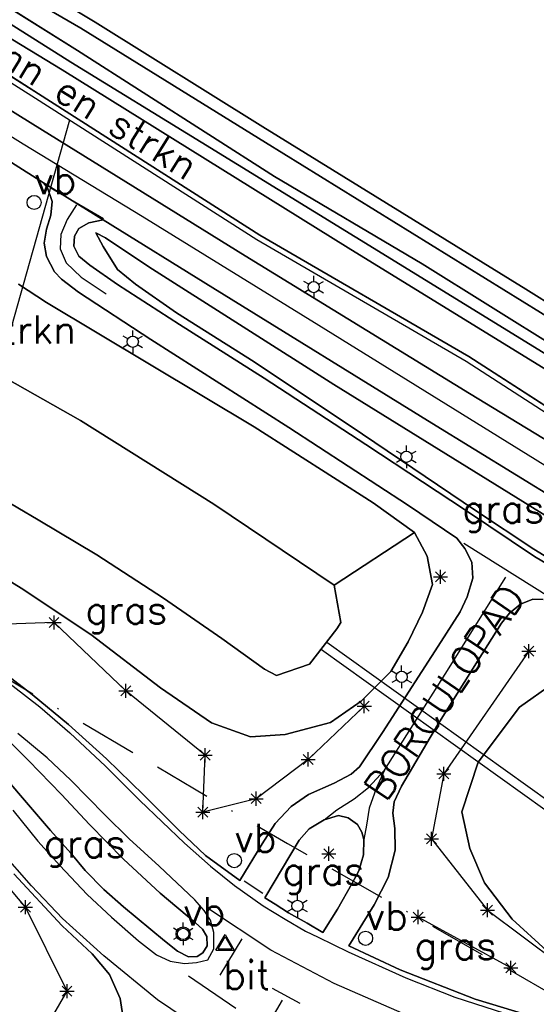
# Model space of a CAD drawing. Header units: millimetres. Extents: x 129727 to 131402, y 399018 to 399724.
# Tile 19 of 60: x 129840 to 129886, y 399451 to 399538. Entities that reach past the tile are written whole.
import ezdxf
from ezdxf.enums import TextEntityAlignment as Align

# ---------------------------------------------------------------- set-up
doc = ezdxf.new("R2010")
doc.units = ezdxf.units.MM
doc.linetypes.add('BORDERX2', pattern=[88.9, 25.4, -12.7, 25.4, -12.7, 0, -12.7])
for name, color, linetype in [('EWD-EM-NW-KBLTRC', 3, 'Continuous'), ('EWD-EM-NW-KBLVLG', 1, 'Continuous'), ('LKI-VW-BUI-VE', 1, 'Continuous'), ('MDI-VL-BEPLANTING', 7, 'Continuous'), ('MDI-VL-GRAS', 7, 'Continuous'), ('MDI-VL-TALUD', 7, 'Continuous'), ('MDI-VL-VERHARDING', 7, 'Continuous'), ('MDI-VL-WATER', 7, 'Continuous'), ('MDI-XX-BEPLANTING', 80, 'Continuous'), ('MDI-XX-BORD', 255, 'Continuous'), ('MDI-XX-DAMWAND', 252, 'Continuous'), ('MDI-XX-GRAS', 7, 'Continuous'), ('MDI-XX-MARKERING', 251, 'Continuous'), ('MDI-XX-RASTER', 255, 'Continuous'), ('MDI-XX-RIOLERING', 130, 'Continuous'), ('MDI-XX-TALUD', 84, 'Continuous'), ('MDI-XX-TEKST25', 12, 'Continuous'), ('MDI-XX-TERREINAFSCH', 253, 'Continuous'), ('MDI-XX-VERHARDING', 30, 'Continuous')]:
    doc.layers.add(name, color=color, linetype=linetype)
doc.layers.add('EWD-EM-NW-MATEN', color=1, linetype='Continuous', lineweight=25)
doc.styles.add('ROMANS25', font='ROMANS.shx', dxfattribs={"height": 2.5})

msp = doc.modelspace()

# ---------------------------------------------------------------- linework, layer by layer
for p, q in [((129865.819, 399514.768), (129865.819, 399515.268)), ((129865.386, 399514.518), (129864.953, 399514.768)), ((129866.252, 399514.518), (129866.685, 399514.768)), ((129865.386, 399514.018), (129864.953, 399513.768)), ((129865.819, 399513.768), (129865.819, 399513.268)), ((129866.252, 399514.018), (129866.685, 399513.768)), ((129849.359, 399509.676), (129848.926, 399509.926)), ((129849.792, 399509.926), (129849.792, 399510.426)), ((129850.225, 399509.676), (129850.658, 399509.926)), ((129849.359, 399509.176), (129848.926, 399508.926)), ((129849.792, 399508.926), (129849.792, 399508.426)), ((129850.225, 399509.176), (129850.658, 399508.926)), ((129874.037, 399499.744), (129874.037, 399500.244)), ((129873.604, 399499.494), (129873.171, 399499.744)), ((129874.47, 399499.494), (129874.903, 399499.744)), ((129873.604, 399498.994), (129873.171, 399498.744)), ((129874.037, 399498.744), (129874.037, 399498.244)), ((129874.47, 399498.994), (129874.903, 399498.744)), ((129876.612, 399488.17), (129877.496, 399489.054)), ((129877.496, 399488.17), (129876.612, 399489.054)), ((129877.054, 399487.987), (129877.054, 399489.237)), ((129876.429, 399488.612), (129877.679, 399488.612)), ((129842.188, 399484.573), (129843.438, 399484.573)), ((129842.371, 399484.131), (129843.255, 399485.015)), ((129843.255, 399484.131), (129842.371, 399485.015)), ((129842.813, 399483.948), (129842.813, 399485.198)), ((129884.264, 399482.036), (129885.514, 399482.036)), ((129884.447, 399481.594), (129885.331, 399482.478)), ((129885.331, 399481.594), (129884.447, 399482.478)), ((129884.889, 399481.411), (129884.889, 399482.661)), ((129873.182, 399480.005), (129872.749, 399480.255)), ((129873.615, 399480.255), (129873.615, 399480.755)), ((129874.048, 399480.005), (129874.481, 399480.255)), ((129873.182, 399479.505), (129872.749, 399479.255)), ((129873.615, 399479.255), (129873.615, 399478.755)), ((129874.048, 399479.505), (129874.481, 399479.255)), ((129848.552, 399478.527), (129849.802, 399478.527)), ((129848.735, 399478.085), (129849.619, 399478.969)), ((129849.619, 399478.085), (129848.735, 399478.969)), ((129849.177, 399477.902), (129849.177, 399479.152)), ((129869.863, 399476.729), (129870.747, 399477.613)), ((129870.747, 399476.729), (129869.863, 399477.613)), ((129870.305, 399476.546), (129870.305, 399477.796)), ((129869.68, 399477.171), (129870.93, 399477.171)), ((129855.754, 399472.366), (129856.638, 399473.25)), ((129856.638, 399472.366), (129855.754, 399473.25)), ((129856.196, 399472.183), (129856.196, 399473.433)), ((129855.571, 399472.808), (129856.821, 399472.808)), ((129864.703, 399472.447), (129865.953, 399472.447)), ((129864.886, 399472.005), (129865.77, 399472.889)), ((129865.77, 399472.005), (129864.886, 399472.889)), ((129865.328, 399471.822), (129865.328, 399473.072)), ((129876.909, 399470.723), (129877.793, 399471.607)), ((129877.793, 399470.723), (129876.909, 399471.607)), ((129877.351, 399470.54), (129877.351, 399471.79)), ((129876.726, 399471.165), (129877.976, 399471.165)), ((129860.097, 399468.968), (129861.347, 399468.968)), ((129860.28, 399468.526), (129861.164, 399469.41)), ((129861.164, 399468.526), (129860.28, 399469.41)), ((129860.722, 399468.343), (129860.722, 399469.593)), ((129855.554, 399467.323), (129856.438, 399468.207)), ((129856.438, 399467.323), (129855.554, 399468.207)), ((129855.996, 399467.14), (129855.996, 399468.39)), ((129855.371, 399467.765), (129856.621, 399467.765)), ((129875.635, 399465.414), (129876.885, 399465.414)), ((129875.818, 399464.972), (129876.702, 399465.856)), ((129876.702, 399464.972), (129875.818, 399465.856)), ((129876.26, 399464.789), (129876.26, 399466.039)), ((129866.727, 399463.656), (129867.611, 399464.54)), ((129867.611, 399463.656), (129866.727, 399464.54)), ((129867.169, 399463.473), (129867.169, 399464.723)), ((129866.544, 399464.098), (129867.794, 399464.098)), ((129864.38, 399459.971), (129864.38, 399460.471)), ((129839.65, 399459.366), (129840.9, 399459.366)), ((129839.833, 399458.924), (129840.717, 399459.808)), ((129840.717, 399458.924), (129839.833, 399459.808)), ((129840.275, 399458.741), (129840.275, 399459.991)), ((129863.947, 399459.721), (129863.514, 399459.971)), ((129863.947, 399459.221), (129863.514, 399458.971)), ((129864.813, 399459.721), (129865.246, 399459.971)), ((129864.813, 399459.221), (129865.246, 399458.971)), ((129880.779, 399458.656), (129881.663, 399459.54)), ((129881.663, 399458.656), (129880.779, 399459.54)), ((129881.221, 399458.473), (129881.221, 399459.723)), ((129864.38, 399458.971), (129864.38, 399458.471)), ((129874.453, 399458.488), (129875.703, 399458.488)), ((129874.636, 399458.046), (129875.52, 399458.93)), ((129875.52, 399458.046), (129874.636, 399458.93)), ((129875.078, 399457.863), (129875.078, 399459.113)), ((129880.596, 399459.098), (129881.846, 399459.098)), ((129853.821, 399457.241), (129853.388, 399457.491)), ((129854.254, 399457.491), (129854.254, 399457.991)), ((129854.687, 399457.241), (129855.12, 399457.491)), ((129853.821, 399456.741), (129853.388, 399456.491)), ((129854.687, 399456.741), (129855.12, 399456.491)), ((129857.165, 399455.546), (129857.975, 399456.949)), ((129857.359, 399455.658), (129857.975, 399456.725)), ((129857.975, 399456.949), (129858.785, 399455.546)), ((129857.975, 399456.725), (129858.592, 399455.658)), ((129854.254, 399456.491), (129854.254, 399455.991)), ((129857.165, 399455.546), (129858.785, 399455.546)), ((129857.359, 399455.658), (129858.592, 399455.658)), ((129882.669, 399453.997), (129883.919, 399453.997)), ((129882.852, 399453.555), (129883.736, 399454.439)), ((129883.736, 399453.555), (129882.852, 399454.439)), ((129883.294, 399453.372), (129883.294, 399454.622)), ((129843.523, 399451.474), (129844.407, 399452.358)), ((129844.407, 399451.474), (129843.523, 399452.358)), ((129843.965, 399451.291), (129843.965, 399452.541)), ((129843.34, 399451.916), (129844.59, 399451.916))]:
    msp.add_line(p, q)
for centre, radius in [((129841.053, 399521.763), 0.625), ((129865.819, 399514.268), 0.5), ((129849.792, 399509.426), 0.5), ((129874.037, 399499.244), 0.5), ((129873.615, 399479.755), 0.5), ((129858.786, 399463.483), 0.625), ((129864.38, 399459.471), 0.5), ((129854.254, 399456.991), 0.625), ((129854.254, 399456.991), 0.5), ((129870.421, 399456.602), 0.625)]:
    msp.add_circle(centre, radius)
at = {"layer": 'EWD-EM-NW-KBLTRC'}
msp.add_lwpolyline([(130084.977, 399397.143), (130083.979, 399397.55), (130080.392, 399399.031), (130071.678, 399402.427), (130065.784, 399404.71), (130048.221, 399411.584), (130039.721, 399414.937), (130032.32, 399418.171), (130024.2, 399421.897), (130015.94, 399425.641), (130006.794, 399430.116), (129999.765, 399433.849), (129984.019, 399442.216), (129955.792, 399459.367), (129927.848, 399476.625), (129901.194, 399493.581), (129879.316, 399507.689), (129860.777, 399518.45), (129841.167, 399530.973), (129826.677, 399540.175), (129817.367, 399545.938)], dxfattribs=at)
at = {"layer": 'EWD-EM-NW-KBLVLG'}
msp.add_lwpolyline([(129844.191, 399529.042), (129784.561, 399317.323)], dxfattribs=at)
at = {"layer": 'EWD-EM-NW-MATEN'}
for p, q in [((129843.538, 399533.505), (129818.554, 399548.725)), ((129868.889, 399517.754), (129843.538, 399533.505)), ((129898.915, 399499.223), (129868.889, 399517.754))]:
    msp.add_line(p, q, dxfattribs=at)
at = {"layer": 'LKI-VW-BUI-VE', "linetype": 'BORDERX2', "ltscale": 0.2, "flags": 128}
msp.add_lwpolyline([(129752.938, 399530.028), (129803.992, 399500), (129863.5, 399465), (129890.12, 399449.834), (129928.839, 399430.127), (129965.167, 399411.729), (129998.966, 399394.635), (130000, 399394.103)], dxfattribs=at)
at = {"layer": 'MDI-VL-BEPLANTING'}
for p, q in [((129802.99, 399558.206), (129843.538, 399533.505)), ((129841.436, 399531.395), (129826.943, 399540.599)), ((129843.538, 399533.505), (129868.889, 399517.754)), ((129861.037, 399518.877), (129841.436, 399531.395)), ((129879.577, 399508.116), (129861.037, 399518.877)), ((129868.889, 399517.754), (129898.915, 399499.223)), ((129839.675, 399514.535), (129842.139, 399512.896)), ((129842.139, 399512.896), (129860.56, 399501.889)), ((129845.152, 399502.461), (129830.665, 399510.662)), ((129901.464, 399494.002), (129879.577, 399508.116)), ((129856.978, 399495.047), (129845.152, 399502.461)), ((129860.56, 399501.889), (129871.088, 399495.164)), ((129867.64, 399487.873), (129856.978, 399495.047)), ((129871.088, 399495.164), (129874.757, 399492.54)), ((129874.757, 399492.54), (129867.64, 399487.873)), ((129867.64, 399487.873), (129867.64, 399487.873))]:
    msp.add_line(p, q, dxfattribs=at)
at = {"layer": 'MDI-VL-GRAS'}
for p, q in [((129843.538, 399533.505), (129802.99, 399558.206)), ((129818.931, 399554.36), (129846.466, 399537.738)), ((129844.885, 399535.207), (129818.883, 399551.497)), ((129829.419, 399543.516), (129844.311, 399534.199)), ((129834.512, 399543.434), (129845.184, 399537.186)), ((129845.184, 399537.186), (129834.512, 399543.434)), ((129840.946, 399528.698), (129821.77, 399540.55)), ((129826.943, 399540.599), (129841.436, 399531.395)), ((129846.466, 399537.738), (129861.304, 399528.451)), ((129845.184, 399537.186), (129861.555, 399527.074)), ((129861.555, 399527.074), (129845.184, 399537.186)), ((129862.357, 399524.073), (129844.885, 399535.207)), ((129844.311, 399534.199), (129855.851, 399527.094)), ((129868.889, 399517.754), (129843.538, 399533.505)), ((129859.749, 399517.027), (129840.946, 399528.698)), ((129861.304, 399528.451), (129884.617, 399514.087)), ((129855.851, 399527.094), (129872.72, 399516.738)), ((129861.555, 399527.074), (129890.257, 399509.324)), ((129890.257, 399509.324), (129861.555, 399527.074)), ((129839.047, 399525.315), (129841.894, 399523.516)), ((129875.439, 399516.316), (129862.357, 399524.073)), ((129841.894, 399523.516), (129842.23, 399523.072)), ((129842.23, 399523.072), (129842.642, 399521.861)), ((129842.642, 399521.861), (129842.536, 399520.645)), ((129842.536, 399520.645), (129842.144, 399519.402)), ((129845.9, 399519.955), (129847.155, 399520.213)), ((129847.155, 399520.213), (129856.886, 399514.197)), ((129847.155, 399520.213), (129847.155, 399520.213)), ((129842.144, 399519.402), (129841.947, 399518.146)), ((129844.635, 399518.783), (129845.004, 399519.444)), ((129845.004, 399519.444), (129845.9, 399519.955)), ((129844.575, 399517.896), (129844.635, 399518.783)), ((129846.515, 399519.066), (129847.384, 399518.634)), ((129847.162, 399517.873), (129846.515, 399519.066)), ((129846.515, 399519.066), (129846.515, 399519.066)), ((129847.384, 399518.634), (129846.515, 399519.066)), ((129846.515, 399519.066), (129847.162, 399517.873)), ((129847.384, 399518.634), (129851.209, 399516.056)), ((129851.209, 399516.056), (129847.384, 399518.634)), ((129841.947, 399518.146), (129842.136, 399516.987)), ((129845, 399517.01), (129844.575, 399517.896)), ((129848.427, 399515.838), (129847.162, 399517.873)), ((129847.162, 399517.873), (129848.427, 399515.838)), ((129898.915, 399499.223), (129868.889, 399517.754)), ((129842.136, 399516.987), (129842.848, 399515.631)), ((129845.988, 399516.207), (129845, 399517.01)), ((129879.62, 399504.855), (129859.749, 399517.027)), ((129872.72, 399516.738), (129888.976, 399506.721)), ((129848.441, 399514.509), (129845.988, 399516.207)), ((129850.032, 399514.541), (129848.427, 399515.838)), ((129848.427, 399515.838), (129850.032, 399514.541)), ((129851.209, 399516.056), (129867.61, 399505.642)), ((129867.61, 399505.642), (129851.209, 399516.056)), ((129891.592, 399506.223), (129875.439, 399516.316)), ((129842.848, 399515.631), (129843.481, 399514.965)), ((129843.481, 399514.965), (129844.99, 399513.832)), ((129842.139, 399512.896), (129839.675, 399514.535)), ((129853.931, 399510.968), (129848.441, 399514.509)), ((129853.674, 399511.997), (129850.032, 399514.541)), ((129850.032, 399514.541), (129853.674, 399511.997)), ((129856.886, 399514.197), (129876.287, 399502.215)), ((129884.617, 399514.087), (129903.147, 399502.476)), ((129844.99, 399513.832), (129851.383, 399509.638)), ((129860.56, 399501.889), (129842.139, 399512.896)), ((129860.561, 399507.641), (129853.674, 399511.997)), ((129853.674, 399511.997), (129860.561, 399507.641)), ((129861.431, 399506.197), (129853.931, 399510.968)), ((129851.383, 399509.638), (129863.624, 399501.824)), ((129870.15, 399501.246), (129860.561, 399507.641)), ((129860.561, 399507.641), (129870.15, 399501.246)), ((129870.43, 399500.319), (129861.431, 399506.197)), ((129867.61, 399505.642), (129884.343, 399495.282)), ((129884.343, 399495.282), (129867.61, 399505.642)), ((129893.797, 399496.208), (129879.62, 399504.855)), ((129871.088, 399495.164), (129860.56, 399501.889)), ((129876.287, 399502.215), (129895.923, 399490.135)), ((129863.624, 399501.824), (129874.137, 399494.978)), ((129880.17, 399494.474), (129870.15, 399501.246)), ((129870.15, 399501.246), (129880.17, 399494.474)), ((129879.285, 399494.502), (129870.43, 399500.319)), ((129836.811, 399496.369), (129841.419, 399493.661)), ((129874.757, 399492.54), (129871.088, 399495.164)), ((129874.137, 399494.978), (129878.502, 399492.026)), ((129884.343, 399495.282), (129896.809, 399487.495)), ((129896.809, 399487.495), (129884.343, 399495.282)), ((129885.376, 399490.403), (129879.285, 399494.502)), ((129885.312, 399491.054), (129880.17, 399494.474)), ((129880.17, 399494.474), (129885.312, 399491.054)), ((129841.419, 399493.661), (129846.597, 399490.565)), ((129832.395, 399492.294), (129839.891, 399487.6)), ((129839.891, 399487.6), (129832.395, 399492.294)), ((129867.64, 399487.873), (129874.757, 399492.54)), ((129875.877, 399490.449), (129874.757, 399492.54)), ((129874.757, 399492.54), (129875.877, 399490.449)), ((129878.502, 399492.026), (129879.226, 399491.107)), ((129846.597, 399490.565), (129852.521, 399486.72)), ((129879.226, 399491.107), (129879.843, 399489.915)), ((129891.908, 399486.998), (129885.312, 399491.054)), ((129885.312, 399491.054), (129891.908, 399486.998)), ((129876.356, 399487.929), (129875.877, 399490.449)), ((129875.877, 399490.449), (129876.356, 399487.929)), ((129879.843, 399489.915), (129879.921, 399488.489)), ((129890.48, 399487.394), (129885.376, 399490.403)), ((129875.469, 399485.492), (129876.356, 399487.929)), ((129876.356, 399487.929), (129875.469, 399485.492)), ((129879.921, 399488.489), (129879.424, 399486.839)), ((129839.891, 399487.6), (129846.074, 399483.5)), ((129846.074, 399483.5), (129839.891, 399487.6)), ((129868.223, 399484.582), (129867.64, 399487.873)), ((129852.521, 399486.72), (129857.681, 399483.141)), ((129879.424, 399486.839), (129878.785, 399485.516)), ((129884.144, 399486.185), (129885.231, 399486.636)), ((129885.231, 399486.636), (129886.15, 399486.6)), ((129874.192, 399482.842), (129875.469, 399485.492)), ((129875.469, 399485.492), (129874.192, 399482.842)), ((129878.785, 399485.516), (129876.846, 399482.468)), ((129882.45, 399484.505), (129883.167, 399485.399)), ((129883.167, 399485.399), (129884.144, 399486.185)), ((129867.886, 399483.999), (129868.223, 399484.582)), ((129880.388, 399481.235), (129882.45, 399484.505)), ((129865.438, 399480.884), (129867.886, 399483.999)), ((129846.074, 399483.5), (129852.251, 399478.77)), ((129852.251, 399478.77), (129846.074, 399483.5)), ((129857.681, 399483.141), (129861.452, 399480.425)), ((129872.647, 399480.231), (129874.192, 399482.842)), ((129874.192, 399482.842), (129872.647, 399480.231)), ((129876.846, 399482.468), (129871.928, 399474.841)), ((129840.89, 399478.187), (129836.419, 399481.598)), ((129876.833, 399475.543), (129880.388, 399481.235)), ((129861.452, 399480.425), (129862.52, 399479.89)), ((129862.52, 399479.89), (129865.438, 399480.884)), ((129870.022, 399477.607), (129872.647, 399480.231)), ((129872.647, 399480.231), (129870.022, 399477.607)), ((129852.251, 399478.77), (129856.774, 399475.684)), ((129856.774, 399475.684), (129852.251, 399478.77)), ((129886.989, 399479.123), (129884.06, 399477.07)), ((129884.06, 399477.07), (129886.989, 399479.123)), ((129844.098, 399475.522), (129840.89, 399478.187)), ((129867.299, 399475.711), (129870.022, 399477.607)), ((129870.022, 399477.607), (129867.299, 399475.711)), ((129884.06, 399477.07), (129880.393, 399472.196)), ((129880.393, 399472.196), (129884.06, 399477.07)), ((129847.458, 399472.493), (129844.098, 399475.522)), ((129856.774, 399475.684), (129860.209, 399474.457)), ((129860.209, 399474.457), (129856.774, 399475.684)), ((129863.292, 399474.653), (129867.299, 399475.711)), ((129867.299, 399475.711), (129863.292, 399474.653)), ((129873.6, 399470.079), (129876.833, 399475.543)), ((129838.872, 399474.018), (129840.564, 399472.344)), ((129860.209, 399474.457), (129863.292, 399474.653)), ((129863.292, 399474.653), (129860.209, 399474.457)), ((129871.928, 399474.841), (129869.871, 399471.797)), ((129839.84, 399469.256), (129837.211, 399472.3)), ((129840.564, 399472.344), (129843.475, 399469.345)), ((129850.74, 399469.298), (129847.458, 399472.493)), ((129869.871, 399471.797), (129869.155, 399471.144)), ((129880.393, 399472.196), (129878.943, 399467.814)), ((129878.943, 399467.814), (129880.393, 399472.196)), ((129869.155, 399471.144), (129867.624, 399470.337)), ((129867.624, 399470.337), (129865.357, 399469.332)), ((129872.944, 399468.692), (129873.6, 399470.079)), ((129842.496, 399466.135), (129839.84, 399469.256)), ((129843.475, 399469.345), (129845.963, 399466.677)), ((129843.475, 399469.345), (129843.475, 399469.345)), ((129853.888, 399466.136), (129850.74, 399469.298)), ((129865.357, 399469.332), (129863.818, 399468.271)), ((129863.818, 399468.271), (129862.421, 399466.767)), ((129872.837, 399467.687), (129872.944, 399468.692)), ((129865.425, 399466.308), (129866.744, 399467.099)), ((129866.744, 399467.099), (129868.032, 399467.491)), ((129866.744, 399467.099), (129866.744, 399467.099)), ((129868.032, 399467.491), (129868.879, 399467.285)), ((129868.879, 399467.285), (129869.71, 399466.68)), ((129873.014, 399466.336), (129872.837, 399467.687)), ((129878.943, 399467.814), (129879.646, 399464.566)), ((129879.646, 399464.566), (129878.943, 399467.814)), ((129844.309, 399464.131), (129842.496, 399466.135)), ((129845.963, 399466.677), (129848.977, 399463.609)), ((129856.228, 399463.933), (129853.888, 399466.136)), ((129862.421, 399466.767), (129861.263, 399464.967)), ((129864.538, 399465.307), (129865.425, 399466.308)), ((129869.71, 399466.68), (129870.093, 399465.993)), ((129873.033, 399464.394), (129873.014, 399466.336)), ((129861.49, 399460.175), (129864.538, 399465.307)), ((129870.093, 399465.993), (129870.255, 399465.353)), ((129870.255, 399465.353), (129870.224, 399464.004)), ((129861.263, 399464.967), (129859.291, 399461.708)), ((129872.423, 399461.974), (129873.033, 399464.394)), ((129879.646, 399464.566), (129880.953, 399461.504)), ((129880.953, 399461.504), (129879.646, 399464.566)), ((129845.587, 399462.612), (129844.309, 399464.131)), ((129848.977, 399463.609), (129852.232, 399460.605)), ((129859.291, 399461.708), (129856.228, 399463.933)), ((129870.224, 399464.004), (129869.835, 399462.583)), ((129839.24, 399462.307), (129843.531, 399457.717)), ((129847.22, 399460.933), (129845.587, 399462.612)), ((129869.835, 399462.583), (129869.203, 399461.436)), ((129871.174, 399459.579), (129872.423, 399461.974)), ((129848.964, 399459.394), (129847.22, 399460.933)), ((129869.203, 399461.436), (129867.92, 399459.186)), ((129880.953, 399461.504), (129883.415, 399458.29)), ((129883.415, 399458.29), (129880.953, 399461.504)), ((129852.232, 399460.605), (129855.345, 399457.974)), ((129862.396, 399459.631), (129861.49, 399460.175)), ((129852.594, 399456.391), (129848.964, 399459.394)), ((129863.578, 399458.868), (129862.396, 399459.631)), ((129867.92, 399459.186), (129866.623, 399457.108)), ((129868.923, 399455.923), (129871.174, 399459.579)), ((129865.245, 399457.93), (129863.578, 399458.868)), ((129883.415, 399458.29), (129886.45, 399455.534)), ((129886.45, 399455.534), (129883.415, 399458.29)), ((129843.531, 399457.717), (129846.185, 399455.223)), ((129855.345, 399457.974), (129855.963, 399457.42)), ((129855.963, 399457.42), (129856.358, 399456.753)), ((129866.623, 399457.108), (129865.245, 399457.93)), ((129856.358, 399456.753), (129856.379, 399455.95)), ((129853.764, 399455.463), (129852.594, 399456.391)), ((129856.379, 399455.95), (129856.012, 399455.319)), ((129873.485, 399453.823), (129868.923, 399455.923)), ((129846.185, 399455.223), (129847.737, 399453.387)), ((129854.723, 399454.966), (129853.764, 399455.463)), ((129855.506, 399454.987), (129854.723, 399454.966)), ((129856.012, 399455.319), (129855.506, 399454.987)), ((129847.737, 399453.387), (129848.679, 399451.278)), ((129880.117, 399451.205), (129873.485, 399453.823)), ((129848.679, 399451.278), (129849.079, 399448.603)), ((129884.922, 399449.76), (129880.117, 399451.205))]:
    msp.add_line(p, q, dxfattribs=at)
at = {"layer": 'MDI-VL-TALUD'}
for p, q in [((129802.99, 399558.206), (129843.538, 399533.505)), ((129818.931, 399554.36), (129846.466, 399537.738)), ((129845.184, 399537.186), (129834.512, 399543.434)), ((129841.436, 399531.395), (129826.943, 399540.599)), ((129846.466, 399537.738), (129861.304, 399528.451)), ((129861.555, 399527.074), (129845.184, 399537.186)), ((129843.538, 399533.505), (129868.889, 399517.754)), ((129861.037, 399518.877), (129841.436, 399531.395)), ((129861.304, 399528.451), (129884.617, 399514.087)), ((129890.257, 399509.324), (129861.555, 399527.074)), ((129847.162, 399517.873), (129846.515, 399519.066)), ((129846.515, 399519.066), (129847.384, 399518.634)), ((129847.384, 399518.634), (129851.209, 399516.056)), ((129879.577, 399508.116), (129861.037, 399518.877)), ((129848.427, 399515.838), (129847.162, 399517.873)), ((129868.889, 399517.754), (129898.915, 399499.223)), ((129850.032, 399514.541), (129848.427, 399515.838)), ((129851.209, 399516.056), (129867.61, 399505.642)), ((129839.675, 399514.535), (129842.139, 399512.896)), ((129853.674, 399511.997), (129850.032, 399514.541)), ((129884.617, 399514.087), (129903.147, 399502.476)), ((129842.139, 399512.896), (129860.56, 399501.889)), ((129860.561, 399507.641), (129853.674, 399511.997)), ((129845.152, 399502.461), (129830.665, 399510.662)), ((129901.464, 399494.002), (129879.577, 399508.116)), ((129870.15, 399501.246), (129860.561, 399507.641)), ((129867.61, 399505.642), (129884.343, 399495.282)), ((129856.978, 399495.047), (129845.152, 399502.461)), ((129860.56, 399501.889), (129871.088, 399495.164)), ((129880.17, 399494.474), (129870.15, 399501.246)), ((129836.811, 399496.369), (129841.419, 399493.661)), ((129867.64, 399487.873), (129856.978, 399495.047)), ((129871.088, 399495.164), (129874.757, 399492.54)), ((129884.343, 399495.282), (129896.809, 399487.495)), ((129885.312, 399491.054), (129880.17, 399494.474)), ((129841.419, 399493.661), (129846.597, 399490.565)), ((129839.891, 399487.6), (129832.395, 399492.294)), ((129874.757, 399492.54), (129875.877, 399490.449)), ((129846.597, 399490.565), (129852.521, 399486.72)), ((129891.908, 399486.998), (129885.312, 399491.054)), ((129875.877, 399490.449), (129876.356, 399487.929)), ((129876.356, 399487.929), (129875.469, 399485.492)), ((129846.074, 399483.5), (129839.891, 399487.6)), ((129868.223, 399484.582), (129867.64, 399487.873)), ((129852.521, 399486.72), (129857.681, 399483.141)), ((129875.469, 399485.492), (129874.192, 399482.842)), ((129867.886, 399483.999), (129868.223, 399484.582)), ((129865.438, 399480.884), (129867.886, 399483.999)), ((129852.251, 399478.77), (129846.074, 399483.5)), ((129857.681, 399483.141), (129861.452, 399480.425)), ((129874.192, 399482.842), (129872.647, 399480.231)), ((129861.452, 399480.425), (129862.52, 399479.89)), ((129862.52, 399479.89), (129865.438, 399480.884)), ((129872.647, 399480.231), (129870.022, 399477.607)), ((129856.774, 399475.684), (129852.251, 399478.77)), ((129884.06, 399477.07), (129886.989, 399479.123)), ((129870.022, 399477.607), (129867.299, 399475.711)), ((129880.393, 399472.196), (129884.06, 399477.07)), ((129860.209, 399474.457), (129856.774, 399475.684)), ((129867.299, 399475.711), (129863.292, 399474.653)), ((129863.292, 399474.653), (129860.209, 399474.457)), ((129878.943, 399467.814), (129880.393, 399472.196)), ((129879.646, 399464.566), (129878.943, 399467.814)), ((129880.953, 399461.504), (129879.646, 399464.566)), ((129883.415, 399458.29), (129880.953, 399461.504)), ((129886.45, 399455.534), (129883.415, 399458.29))]:
    msp.add_line(p, q, dxfattribs=at)
at = {"layer": 'MDI-VL-VERHARDING'}
for p, q in [((129818.883, 399551.497), (129844.885, 399535.207)), ((129844.311, 399534.199), (129829.419, 399543.516)), ((129821.77, 399540.55), (129840.946, 399528.698)), ((129844.885, 399535.207), (129862.357, 399524.073)), ((129855.851, 399527.094), (129844.311, 399534.199)), ((129840.946, 399528.698), (129859.749, 399517.027)), ((129872.72, 399516.738), (129855.851, 399527.094)), ((129841.894, 399523.516), (129839.047, 399525.315)), ((129862.357, 399524.073), (129875.439, 399516.316)), ((129842.23, 399523.072), (129841.894, 399523.516)), ((129841.894, 399523.516), (129847.155, 399520.213)), ((129847.155, 399520.213), (129841.894, 399523.516)), ((129842.642, 399521.861), (129842.23, 399523.072)), ((129842.536, 399520.645), (129842.642, 399521.861)), ((129842.144, 399519.402), (129842.536, 399520.645)), ((129847.155, 399520.213), (129845.9, 399519.955)), ((129856.886, 399514.197), (129847.155, 399520.213)), ((129841.947, 399518.146), (129842.144, 399519.402)), ((129845.004, 399519.444), (129844.635, 399518.783)), ((129845.9, 399519.955), (129845.004, 399519.444)), ((129844.635, 399518.783), (129844.575, 399517.896)), ((129842.136, 399516.987), (129841.947, 399518.146)), ((129844.575, 399517.896), (129845, 399517.01)), ((129842.848, 399515.631), (129842.136, 399516.987)), ((129845, 399517.01), (129845.988, 399516.207)), ((129859.749, 399517.027), (129879.62, 399504.855)), ((129888.976, 399506.721), (129872.72, 399516.738)), ((129845.988, 399516.207), (129848.441, 399514.509)), ((129875.439, 399516.316), (129891.592, 399506.223)), ((129843.481, 399514.965), (129842.848, 399515.631)), ((129844.99, 399513.832), (129843.481, 399514.965)), ((129848.441, 399514.509), (129853.931, 399510.968)), ((129876.287, 399502.215), (129856.886, 399514.197)), ((129851.383, 399509.638), (129844.99, 399513.832)), ((129853.931, 399510.968), (129861.431, 399506.197)), ((129863.624, 399501.824), (129851.383, 399509.638)), ((129861.431, 399506.197), (129870.43, 399500.319)), ((129879.62, 399504.855), (129893.797, 399496.208)), ((129895.923, 399490.135), (129876.287, 399502.215)), ((129874.137, 399494.978), (129863.624, 399501.824)), ((129870.43, 399500.319), (129879.285, 399494.502)), ((129878.502, 399492.026), (129874.137, 399494.978)), ((129879.285, 399494.502), (129885.376, 399490.403)), ((129879.226, 399491.107), (129878.502, 399492.026)), ((129879.843, 399489.915), (129879.226, 399491.107)), ((129879.921, 399488.489), (129879.843, 399489.915)), ((129885.376, 399490.403), (129890.48, 399487.394)), ((129879.424, 399486.839), (129879.921, 399488.489)), ((129878.785, 399485.516), (129879.424, 399486.839)), ((129885.231, 399486.636), (129884.144, 399486.185)), ((129886.15, 399486.6), (129885.231, 399486.636)), ((129876.846, 399482.468), (129878.785, 399485.516)), ((129883.167, 399485.399), (129882.45, 399484.505)), ((129884.144, 399486.185), (129883.167, 399485.399)), ((129882.45, 399484.505), (129880.388, 399481.235)), ((129871.928, 399474.841), (129876.846, 399482.468)), ((129836.419, 399481.598), (129840.89, 399478.187)), ((129880.388, 399481.235), (129876.833, 399475.543)), ((129840.89, 399478.187), (129844.098, 399475.522)), ((129844.098, 399475.522), (129847.458, 399472.493)), ((129876.833, 399475.543), (129873.6, 399470.079)), ((129840.564, 399472.344), (129838.872, 399474.018)), ((129869.871, 399471.797), (129871.928, 399474.841)), ((129837.211, 399472.3), (129839.84, 399469.256)), ((129843.475, 399469.345), (129840.564, 399472.344)), ((129847.458, 399472.493), (129850.74, 399469.298)), ((129869.155, 399471.144), (129869.871, 399471.797)), ((129867.624, 399470.337), (129869.155, 399471.144)), ((129865.357, 399469.332), (129867.624, 399470.337)), ((129873.6, 399470.079), (129872.944, 399468.692)), ((129839.84, 399469.256), (129842.496, 399466.135)), ((129845.963, 399466.677), (129843.475, 399469.345)), ((129850.74, 399469.298), (129853.888, 399466.136)), ((129863.818, 399468.271), (129865.357, 399469.332)), ((129862.421, 399466.767), (129863.818, 399468.271)), ((129872.944, 399468.692), (129872.837, 399467.687)), ((129866.744, 399467.099), (129865.425, 399466.308)), ((129868.032, 399467.491), (129866.744, 399467.099)), ((129868.879, 399467.285), (129868.032, 399467.491)), ((129869.71, 399466.68), (129868.879, 399467.285)), ((129872.837, 399467.687), (129873.014, 399466.336)), ((129842.496, 399466.135), (129844.309, 399464.131)), ((129848.977, 399463.609), (129845.963, 399466.677)), ((129853.888, 399466.136), (129856.228, 399463.933)), ((129861.263, 399464.967), (129862.421, 399466.767)), ((129865.425, 399466.308), (129864.538, 399465.307)), ((129870.093, 399465.993), (129869.71, 399466.68)), ((129873.014, 399466.336), (129873.033, 399464.394)), ((129864.538, 399465.307), (129861.49, 399460.175)), ((129870.255, 399465.353), (129870.093, 399465.993)), ((129870.224, 399464.004), (129870.255, 399465.353)), ((129859.291, 399461.708), (129861.263, 399464.967)), ((129873.033, 399464.394), (129872.423, 399461.974)), ((129844.309, 399464.131), (129845.587, 399462.612)), ((129852.232, 399460.605), (129848.977, 399463.609)), ((129856.228, 399463.933), (129859.291, 399461.708)), ((129869.835, 399462.583), (129870.224, 399464.004)), ((129843.531, 399457.717), (129839.24, 399462.307)), ((129845.587, 399462.612), (129847.22, 399460.933)), ((129869.203, 399461.436), (129869.835, 399462.583)), ((129872.423, 399461.974), (129871.174, 399459.579)), ((129847.22, 399460.933), (129848.964, 399459.394)), ((129867.92, 399459.186), (129869.203, 399461.436)), ((129855.345, 399457.974), (129852.232, 399460.605)), ((129861.49, 399460.175), (129862.396, 399459.631)), ((129861.49, 399460.175), (129861.49, 399460.175)), ((129848.964, 399459.394), (129852.594, 399456.391)), ((129862.396, 399459.631), (129863.578, 399458.868)), ((129866.623, 399457.108), (129867.92, 399459.186)), ((129871.174, 399459.579), (129868.923, 399455.923)), ((129863.578, 399458.868), (129865.245, 399457.93)), ((129846.185, 399455.223), (129843.531, 399457.717)), ((129855.963, 399457.42), (129855.345, 399457.974)), ((129855.345, 399457.974), (129855.345, 399457.974)), ((129856.358, 399456.753), (129855.963, 399457.42)), ((129865.245, 399457.93), (129866.623, 399457.108)), ((129856.379, 399455.95), (129856.358, 399456.753)), ((129852.594, 399456.391), (129853.764, 399455.463)), ((129856.012, 399455.319), (129856.379, 399455.95)), ((129868.923, 399455.923), (129873.485, 399453.823)), ((129847.737, 399453.387), (129846.185, 399455.223)), ((129853.764, 399455.463), (129854.723, 399454.966)), ((129854.723, 399454.966), (129855.506, 399454.987)), ((129855.506, 399454.987), (129856.012, 399455.319)), ((129848.679, 399451.278), (129847.737, 399453.387)), ((129873.485, 399453.823), (129880.117, 399451.205)), ((129849.079, 399448.603), (129848.679, 399451.278)), ((129880.117, 399451.205), (129884.922, 399449.76))]:
    msp.add_line(p, q, dxfattribs=at)
at = {"layer": 'MDI-VL-WATER'}
for p, q in [((129846.466, 399537.738), (129818.931, 399554.36)), ((129861.304, 399528.451), (129846.466, 399537.738)), ((129884.617, 399514.087), (129861.304, 399528.451)), ((129903.147, 399502.476), (129884.617, 399514.087)), ((129830.665, 399510.662), (129845.152, 399502.461)), ((129845.152, 399502.461), (129856.978, 399495.047)), ((129841.419, 399493.661), (129836.811, 399496.369)), ((129856.978, 399495.047), (129867.64, 399487.873)), ((129846.597, 399490.565), (129841.419, 399493.661)), ((129852.521, 399486.72), (129846.597, 399490.565)), ((129867.64, 399487.873), (129868.223, 399484.582)), ((129857.681, 399483.141), (129852.521, 399486.72)), ((129868.223, 399484.582), (129867.886, 399483.999)), ((129867.886, 399483.999), (129865.438, 399480.884)), ((129861.452, 399480.425), (129857.681, 399483.141)), ((129862.52, 399479.89), (129861.452, 399480.425)), ((129865.438, 399480.884), (129862.52, 399479.89))]:
    msp.add_line(p, q, dxfattribs=at)
at = {"layer": 'MDI-XX-BEPLANTING'}
for p, q in [((129842.813, 399484.573), (129834.586, 399484.271)), ((129849.177, 399478.527), (129842.813, 399484.573)), ((129884.889, 399482.036), (129877.351, 399471.165)), ((129856.196, 399472.808), (129849.177, 399478.527)), ((129870.305, 399477.171), (129865.328, 399472.447)), ((129855.996, 399467.765), (129856.196, 399472.808)), ((129865.328, 399472.447), (129860.722, 399468.968)), ((129877.351, 399471.165), (129876.26, 399465.414)), ((129860.722, 399468.968), (129855.996, 399467.765)), ((129840.275, 399459.366), (129832.923, 399468.12)), ((129876.26, 399465.414), (129881.221, 399459.098)), ((129843.965, 399451.916), (129840.275, 399459.366)), ((129883.294, 399453.997), (129875.078, 399458.488)), ((129881.221, 399459.098), (129890.46, 399452.185)), ((129840.926, 399446.669), (129843.965, 399451.916))]:
    msp.add_line(p, q, dxfattribs=at)
at = {"layer": 'MDI-XX-DAMWAND'}
for p, q in [((129818.931, 399554.36), (129846.466, 399537.738)), ((129846.466, 399537.738), (129861.304, 399528.451)), ((129861.304, 399528.451), (129884.617, 399514.087)), ((129884.617, 399514.087), (129903.147, 399502.476)), ((129845.152, 399502.461), (129830.665, 399510.662)), ((129856.978, 399495.047), (129845.152, 399502.461)), ((129836.811, 399496.369), (129841.419, 399493.661)), ((129867.64, 399487.873), (129856.978, 399495.047)), ((129841.419, 399493.661), (129846.597, 399490.565)), ((129846.597, 399490.565), (129852.521, 399486.72)), ((129868.223, 399484.582), (129867.64, 399487.873)), ((129852.521, 399486.72), (129857.681, 399483.141)), ((129867.886, 399483.999), (129868.223, 399484.582)), ((129857.681, 399483.141), (129861.452, 399480.425)), ((129861.452, 399480.425), (129862.52, 399479.89)), ((129862.52, 399479.89), (129865.438, 399480.884))]:
    msp.add_line(p, q, dxfattribs=at)
at = {"layer": 'MDI-XX-MARKERING'}
for p, q in [((129840.069, 399526.936), (129812.591, 399544.046)), ((129850.622, 399520.522), (129840.069, 399526.936)), ((129842.482, 399523.092), (129847.196, 399520.342)), ((129844.809, 399521.564), (129843.989, 399520.259)), ((129843.989, 399520.259), (129843.41, 399518.921)), ((129866.282, 399510.868), (129850.622, 399520.522)), ((129843.41, 399518.921), (129843.353, 399517.67)), ((129843.353, 399517.67), (129843.9, 399516.433)), ((129843.9, 399516.433), (129845.234, 399515.151)), ((129845.234, 399515.151), (129847.429, 399513.681)), ((129891.744, 399495.102), (129866.282, 399510.868)), ((129879.135, 399491.608), (129886.904, 399486.725)), ((129877.468, 399480.005), (129882.854, 399488.574)), ((129837.975, 399479.859), (129841.562, 399477.113)), ((129872.1, 399471.489), (129877.468, 399480.005)), ((129841.562, 399477.113), (129844.229, 399474.792)), ((129842.2, 399472.588), (129839.6, 399474.734)), ((129844.229, 399474.792), (129847.362, 399471.844)), ((129844.313, 399470.614), (129842.2, 399472.588)), ((129847.362, 399471.844), (129850.417, 399468.815)), ((129870.665, 399469.957), (129872.1, 399471.489)), ((129872.1, 399471.489), (129871.358, 399469.879)), ((129847.313, 399467.535), (129844.313, 399470.614)), ((129869.419, 399468.942), (129870.665, 399469.957)), ((129871.358, 399469.879), (129870.734, 399468.139)), ((129850.417, 399468.815), (129854.361, 399465.028)), ((129867.867, 399467.968), (129869.419, 399468.942)), ((129839.164, 399467.949), (129841.382, 399465.219)), ((129866.744, 399467.099), (129867.867, 399467.968)), ((129870.734, 399468.139), (129870.512, 399466.626)), ((129849.479, 399465.425), (129847.313, 399467.535)), ((129868.032, 399467.491), (129866.744, 399467.099)), ((129866.744, 399467.099), (129866.744, 399467.099)), ((129868.879, 399467.285), (129868.032, 399467.491)), ((129869.71, 399466.68), (129868.879, 399467.285)), ((129870.093, 399465.993), (129869.71, 399466.68)), ((129870.512, 399466.626), (129870.255, 399465.353)), ((129852.14, 399462.978), (129849.479, 399465.425)), ((129870.255, 399465.353), (129870.093, 399465.993)), ((129841.382, 399465.219), (129843.333, 399463.038)), ((129854.361, 399465.028), (129856.67, 399463.003)), ((129840.833, 399461.254), (129838.075, 399464.377)), ((129843.333, 399463.038), (129845.741, 399460.472)), ((129855.284, 399460.02), (129852.14, 399462.978)), ((129856.67, 399463.003), (129858.805, 399461.288)), ((129843.579, 399458.35), (129840.833, 399461.254)), ((129858.805, 399461.288), (129861.354, 399459.472)), ((129859.667, 399461.697), (129861.311, 399460.607)), ((129845.741, 399460.472), (129847.913, 399458.469)), ((129856.125, 399459.078), (129855.284, 399460.02)), ((129862.017, 399455.567), (129856.317, 399459.34)), ((129861.354, 399459.472), (129863.295, 399458.286)), ((129847.23, 399455.064), (129843.579, 399458.35)), ((129847.913, 399458.469), (129850.304, 399456.371)), ((129856.686, 399458.222), (129856.125, 399459.078)), ((129863.295, 399458.286), (129865.089, 399457.227)), ((129856.98, 399457.115), (129856.686, 399458.222)), ((129856.959, 399455.669), (129856.98, 399457.115)), ((129859.46, 399456.552), (129857.51, 399453.346)), ((129865.089, 399457.227), (129866.228, 399456.709)), ((129866.228, 399456.709), (129868.884, 399455.395)), ((129850.304, 399456.371), (129851.907, 399455.126)), ((129856.444, 399454.685), (129856.959, 399455.669)), ((129851.98, 399451.16), (129847.23, 399455.064)), ((129851.907, 399455.126), (129853.11, 399454.587)), ((129867.639, 399452.609), (129862.017, 399455.567)), ((129868.884, 399455.395), (129873.985, 399453.097)), ((129853.11, 399454.587), (129854.376, 399454.385)), ((129854.376, 399454.385), (129855.427, 399454.462)), ((129855.427, 399454.462), (129856.444, 399454.685)), ((129854.724, 399453.293), (129858.924, 399450.422)), ((129873.985, 399453.097), (129878.321, 399451.387)), ((129862.155, 399452.196), (129864.599, 399450.85)), ((129877.293, 399448.41), (129867.639, 399452.609)), ((129878.321, 399451.387), (129883.633, 399449.666)), ((129856.588, 399448.069), (129851.98, 399451.16)), ((129861.757, 399448.898), (129863.06, 399451.137))]:
    msp.add_line(p, q, dxfattribs=at)
msp.add_lwpolyline([(129968.658, 399449.691), (129951.027, 399460.575), (129935.358, 399470.153), (129924.584, 399476.866), (129909.651, 399486.21), (129893.797, 399496.208), (129879.62, 399504.855), (129859.749, 399517.027), (129840.946, 399528.698), (129821.77, 399540.55)], dxfattribs=at)
at = {"layer": 'MDI-XX-RASTER'}
msp.add_line((129865.438, 399480.884), (129867.886, 399483.999), dxfattribs=at)
at = {"layer": 'MDI-XX-RIOLERING'}
for p, q in [((129866.982, 399482.821), (129886.774, 399468.647)), ((129866.516, 399482.171), (129886.308, 399467.997))]:
    msp.add_line(p, q, dxfattribs=at)
at = {"layer": 'MDI-XX-TALUD'}
for p, q in [((129834.512, 399543.434), (129845.184, 399537.186)), ((129845.184, 399537.186), (129861.555, 399527.074)), ((129841.436, 399531.395), (129861.037, 399518.877)), ((129861.555, 399527.074), (129890.257, 399509.324)), ((129846.515, 399519.066), (129847.162, 399517.873)), ((129847.384, 399518.634), (129846.515, 399519.066)), ((129851.209, 399516.056), (129847.384, 399518.634)), ((129861.037, 399518.877), (129879.577, 399508.116)), ((129847.162, 399517.873), (129848.427, 399515.838)), ((129848.427, 399515.838), (129850.032, 399514.541)), ((129867.61, 399505.642), (129851.209, 399516.056)), ((129842.139, 399512.896), (129839.675, 399514.535)), ((129850.032, 399514.541), (129853.674, 399511.997)), ((129860.56, 399501.889), (129842.139, 399512.896)), ((129853.674, 399511.997), (129860.561, 399507.641)), ((129879.577, 399508.116), (129901.464, 399494.002)), ((129860.561, 399507.641), (129870.15, 399501.246)), ((129884.343, 399495.282), (129867.61, 399505.642)), ((129871.088, 399495.164), (129860.56, 399501.889)), ((129870.15, 399501.246), (129880.17, 399494.474)), ((129874.757, 399492.54), (129871.088, 399495.164)), ((129896.809, 399487.495), (129884.343, 399495.282)), ((129880.17, 399494.474), (129885.312, 399491.054)), ((129832.395, 399492.294), (129839.891, 399487.6)), ((129875.877, 399490.449), (129874.757, 399492.54)), ((129885.312, 399491.054), (129891.908, 399486.998)), ((129876.356, 399487.929), (129875.877, 399490.449)), ((129875.469, 399485.492), (129876.356, 399487.929)), ((129839.891, 399487.6), (129846.074, 399483.5)), ((129874.192, 399482.842), (129875.469, 399485.492)), ((129846.074, 399483.5), (129852.251, 399478.77)), ((129872.647, 399480.231), (129874.192, 399482.842)), ((129870.022, 399477.607), (129872.647, 399480.231)), ((129852.251, 399478.77), (129856.774, 399475.684)), ((129886.989, 399479.123), (129884.06, 399477.07)), ((129867.299, 399475.711), (129870.022, 399477.607)), ((129884.06, 399477.07), (129880.393, 399472.196)), ((129856.774, 399475.684), (129860.209, 399474.457)), ((129863.292, 399474.653), (129867.299, 399475.711)), ((129860.209, 399474.457), (129863.292, 399474.653)), ((129880.393, 399472.196), (129878.943, 399467.814)), ((129878.943, 399467.814), (129879.646, 399464.566)), ((129879.646, 399464.566), (129880.953, 399461.504)), ((129880.953, 399461.504), (129883.415, 399458.29)), ((129883.415, 399458.29), (129886.45, 399455.534))]:
    msp.add_line(p, q, dxfattribs=at)
msp.add_lwpolyline([(129766.514, 399578.23), (129781.358, 399568.816), (129826.943, 399540.599), (129841.436, 399531.395), (129861.037, 399518.877), (129879.577, 399508.116), (129901.464, 399494.002), (129928.114, 399477.049), (129956.053, 399459.793), (129984.266, 399442.651), (130000, 399434.291), (130007.021, 399430.561), (130016.153, 399426.093), (130024.407, 399422.352), (130032.524, 399418.627), (130039.911, 399415.4), (130048.406, 399412.12), (130055.138, 399410.126)], dxfattribs=at)
at = {"layer": 'MDI-XX-TERREINAFSCH'}
for p, q in [((129844.885, 399535.207), (129818.883, 399551.497)), ((129829.419, 399543.516), (129844.311, 399534.199)), ((129862.357, 399524.073), (129844.885, 399535.207)), ((129844.311, 399534.199), (129855.851, 399527.094)), ((129855.851, 399527.094), (129872.72, 399516.738)), ((129839.047, 399525.315), (129841.894, 399523.516)), ((129875.439, 399516.316), (129862.357, 399524.073)), ((129841.894, 399523.516), (129842.23, 399523.072)), ((129842.23, 399523.072), (129842.642, 399521.861)), ((129842.642, 399521.861), (129842.536, 399520.645)), ((129842.536, 399520.645), (129842.144, 399519.402)), ((129847.155, 399520.213), (129845.9, 399519.955)), ((129856.886, 399514.197), (129847.155, 399520.213)), ((129842.144, 399519.402), (129841.947, 399518.146)), ((129845.004, 399519.444), (129844.635, 399518.783)), ((129845.9, 399519.955), (129845.004, 399519.444)), ((129844.635, 399518.783), (129844.575, 399517.896)), ((129841.947, 399518.146), (129842.136, 399516.987)), ((129844.575, 399517.896), (129845, 399517.01)), ((129842.136, 399516.987), (129842.848, 399515.631)), ((129845, 399517.01), (129845.988, 399516.207)), ((129872.72, 399516.738), (129888.976, 399506.721)), ((129845.988, 399516.207), (129848.441, 399514.509)), ((129891.592, 399506.223), (129875.439, 399516.316)), ((129842.848, 399515.631), (129843.481, 399514.965)), ((129843.481, 399514.965), (129844.99, 399513.832)), ((129848.441, 399514.509), (129853.931, 399510.968)), ((129876.287, 399502.215), (129856.886, 399514.197)), ((129844.99, 399513.832), (129851.383, 399509.638)), ((129853.931, 399510.968), (129861.431, 399506.197)), ((129851.383, 399509.638), (129863.624, 399501.824)), ((129861.431, 399506.197), (129870.43, 399500.319)), ((129895.923, 399490.135), (129876.287, 399502.215)), ((129863.624, 399501.824), (129874.137, 399494.978)), ((129870.43, 399500.319), (129879.285, 399494.502)), ((129874.137, 399494.978), (129878.502, 399492.026)), ((129879.285, 399494.502), (129885.376, 399490.403)), ((129867.64, 399487.873), (129874.757, 399492.54)), ((129878.502, 399492.026), (129879.226, 399491.107)), ((129879.226, 399491.107), (129879.843, 399489.915)), ((129879.843, 399489.915), (129879.921, 399488.489)), ((129885.376, 399490.403), (129890.48, 399487.394)), ((129879.921, 399488.489), (129879.424, 399486.839)), ((129879.424, 399486.839), (129878.785, 399485.516)), ((129884.144, 399486.185), (129885.231, 399486.636)), ((129885.231, 399486.636), (129886.15, 399486.6)), ((129878.785, 399485.516), (129876.846, 399482.468)), ((129882.45, 399484.505), (129883.167, 399485.399)), ((129883.167, 399485.399), (129884.144, 399486.185)), ((129880.388, 399481.235), (129882.45, 399484.505)), ((129876.846, 399482.468), (129871.928, 399474.841)), ((129840.89, 399478.187), (129836.419, 399481.598)), ((129876.833, 399475.543), (129880.388, 399481.235)), ((129844.098, 399475.522), (129840.89, 399478.187)), ((129847.458, 399472.493), (129844.098, 399475.522)), ((129873.6, 399470.079), (129876.833, 399475.543)), ((129840.564, 399472.344), (129838.872, 399474.018)), ((129871.928, 399474.841), (129869.871, 399471.797)), ((129837.211, 399472.3), (129839.84, 399469.256)), ((129843.475, 399469.345), (129840.564, 399472.344)), ((129850.74, 399469.298), (129847.458, 399472.493)), ((129869.871, 399471.797), (129869.155, 399471.144)), ((129869.155, 399471.144), (129867.624, 399470.337)), ((129867.624, 399470.337), (129865.357, 399469.332)), ((129872.944, 399468.692), (129873.6, 399470.079)), ((129839.84, 399469.256), (129842.496, 399466.135)), ((129845.963, 399466.677), (129843.475, 399469.345)), ((129853.888, 399466.136), (129850.74, 399469.298)), ((129865.357, 399469.332), (129863.818, 399468.271)), ((129863.818, 399468.271), (129862.421, 399466.767)), ((129872.837, 399467.687), (129872.944, 399468.692)), ((129865.425, 399466.308), (129866.744, 399467.099)), ((129866.744, 399467.099), (129868.032, 399467.491)), ((129868.032, 399467.491), (129868.879, 399467.285)), ((129868.879, 399467.285), (129869.71, 399466.68)), ((129873.014, 399466.336), (129872.837, 399467.687)), ((129842.496, 399466.135), (129844.309, 399464.131)), ((129848.977, 399463.609), (129845.963, 399466.677)), ((129856.228, 399463.933), (129853.888, 399466.136)), ((129862.421, 399466.767), (129861.263, 399464.967)), ((129864.538, 399465.307), (129865.425, 399466.308)), ((129869.71, 399466.68), (129870.093, 399465.993)), ((129873.033, 399464.394), (129873.014, 399466.336)), ((129861.49, 399460.175), (129864.538, 399465.307)), ((129870.093, 399465.993), (129870.255, 399465.353)), ((129870.255, 399465.353), (129870.224, 399464.004)), ((129861.263, 399464.967), (129859.291, 399461.708)), ((129872.423, 399461.974), (129873.033, 399464.394)), ((129844.309, 399464.131), (129845.587, 399462.612)), ((129852.232, 399460.605), (129848.977, 399463.609)), ((129859.291, 399461.708), (129856.228, 399463.933)), ((129870.224, 399464.004), (129869.835, 399462.583)), ((129843.531, 399457.717), (129839.24, 399462.307)), ((129845.587, 399462.612), (129847.22, 399460.933)), ((129869.835, 399462.583), (129869.203, 399461.436)), ((129871.174, 399459.579), (129872.423, 399461.974)), ((129847.22, 399460.933), (129848.964, 399459.394)), ((129869.203, 399461.436), (129867.92, 399459.186)), ((129855.345, 399457.974), (129852.232, 399460.605)), ((129862.396, 399459.631), (129861.49, 399460.175)), ((129848.964, 399459.394), (129852.594, 399456.391)), ((129863.578, 399458.868), (129862.396, 399459.631)), ((129867.92, 399459.186), (129866.623, 399457.108)), ((129868.923, 399455.923), (129871.174, 399459.579)), ((129865.245, 399457.93), (129863.578, 399458.868)), ((129846.185, 399455.223), (129843.531, 399457.717)), ((129855.963, 399457.42), (129855.345, 399457.974)), ((129856.358, 399456.753), (129855.963, 399457.42)), ((129866.623, 399457.108), (129865.245, 399457.93)), ((129856.379, 399455.95), (129856.358, 399456.753)), ((129852.594, 399456.391), (129853.764, 399455.463)), ((129856.012, 399455.319), (129856.379, 399455.95)), ((129873.485, 399453.823), (129868.923, 399455.923)), ((129847.737, 399453.387), (129846.185, 399455.223)), ((129853.764, 399455.463), (129854.723, 399454.966)), ((129854.723, 399454.966), (129855.506, 399454.987)), ((129855.506, 399454.987), (129856.012, 399455.319)), ((129848.679, 399451.278), (129847.737, 399453.387)), ((129880.117, 399451.205), (129873.485, 399453.823)), ((129849.079, 399448.603), (129848.679, 399451.278)), ((129884.922, 399449.76), (129880.117, 399451.205))]:
    msp.add_line(p, q, dxfattribs=at)

# ---------------------------------------------------------------- texts
at = {"layer": 'MDI-XX-BEPLANTING', "style": 'ROMANS25'}
msp.add_text('bmn en strkn', height=2.5, rotation=328.12951, dxfattribs=at).set_placement((129845.421, 399530.784), align=Align.MIDDLE_CENTER)
msp.add_text('strkn', height=2.5, dxfattribs=at).set_placement((129840.576, 399510.516), align=Align.MIDDLE_CENTER)
at = {"layer": 'MDI-XX-BORD', "style": 'ROMANS25'}
for p in [(129841.053, 399521.763), (129858.786, 399463.483), (129854.254, 399456.991), (129870.421, 399456.602)]:
    msp.add_text('vb', height=2.5, dxfattribs=at).set_placement(p, align=Align.BOTTOM_LEFT)
at = {"layer": 'MDI-XX-GRAS', "style": 'ROMANS25'}
for p in [(129882.615, 399494.653), (129849.211, 399485.691), (129845.537, 399465.021), (129866.68, 399462.594), (129878.383, 399455.968)]:
    msp.add_text('gras', height=2.5, dxfattribs=at).set_placement(p, align=Align.MIDDLE_CENTER)
at = {"layer": 'MDI-XX-TEKST25', "style": 'ROMANS25'}
msp.add_text('BORCULOPAD', height=2.5, rotation=55.55989, dxfattribs=at).set_placement((129877.393, 399478.395), align=Align.MIDDLE_CENTER)
at = {"layer": 'MDI-XX-VERHARDING', "style": 'ROMANS25'}
msp.add_text('bit', height=2.5, dxfattribs=at).set_placement((129859.886, 399453.346), align=Align.MIDDLE_CENTER)

doc.saveas('drawing.dxf')
